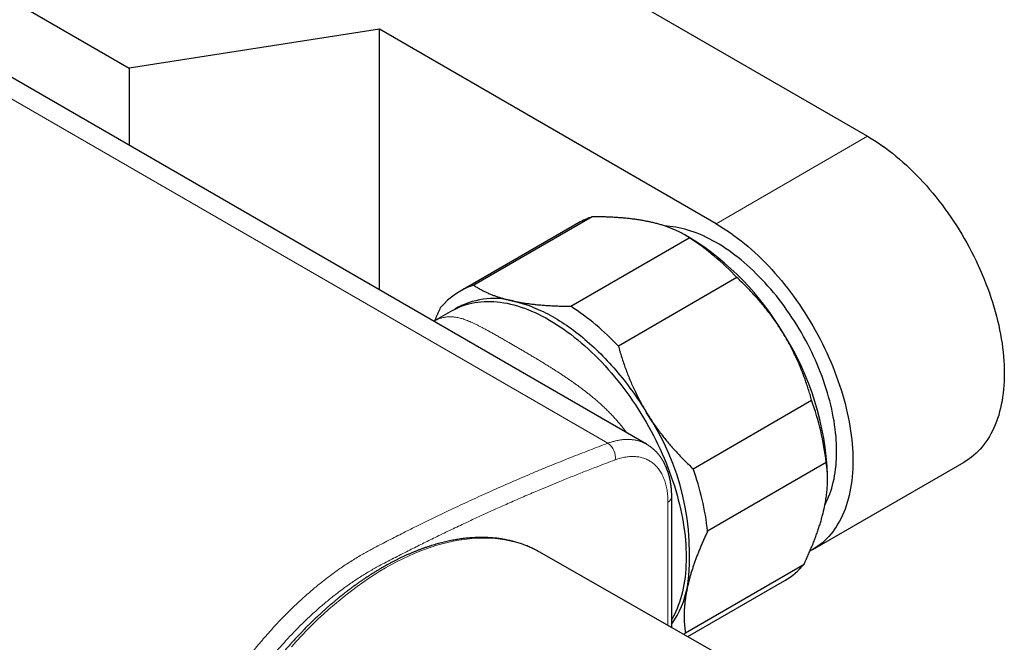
# Model space of a CAD drawing. Header units: millimetres. Extents: x 8 to 696, y 12 to 354.
# Tile 10 of 15: x 620 to 696, y 113 to 161. Entities that reach past the tile are written whole.
import ezdxf

# ---------------------------------------------------------------- set-up
doc = ezdxf.new("R2010")
doc.units = ezdxf.units.MM

msp = doc.modelspace()

# ---------------------------------------------------------------- linework, layer by layer
at = {"color": 252, "linetype": 'Continuous', "lineweight": 0}
for p, q in [((665.284, 128.568), (529.519, 206.943)), ((673.681, 145.579), (685.419, 152.355)), ((669.949, 114.467), (669.949, 124.013))]:
    msp.add_line(p, q, dxfattribs=at)
at = {"color": 7, "linetype": 'Continuous', "lineweight": 30}
for p, q in [((668.292, 128.493), (532.528, 206.868)), ((588.507, 180.543), (628.181, 157.639)), ((642.636, 177.053), (685.419, 152.355)), ((647.589, 160.641), (628.181, 157.639)), ((673.681, 145.579), (647.589, 160.641)), ((647.589, 140.445), (647.589, 160.641)), ((628.181, 157.639), (628.181, 151.648)), ((664.087, 146.118), (654.894, 140.812)), ((663.011, 145.645), (653.818, 140.339)), ((662.409, 139.187), (671.602, 144.494)), ((671.719, 144.444), (671.212, 144.737)), ((675.298, 141.404), (666.105, 136.097)), ((653.258, 138.86), (651.795, 138.016)), ((671.898, 126.595), (681.09, 131.901)), ((682.221, 127.074), (673.029, 121.768)), ((681.18, 120.34), (692.918, 127.116)), ((682.324, 125.77), (682.324, 126.074)), ((670.242, 124.423), (670.242, 124.421)), ((670.242, 114.3), (670.242, 124.421)), ((660.026, 120.125), (659.952, 120.167)), ((687.573, 104.419), (660.026, 120.125)), ((671.307, 113.889), (680.499, 119.196)), ((671.488, 113.59), (679.009, 117.932))]:
    msp.add_line(p, q, dxfattribs=at)
at = {"color": 7, "linetype": 'Continuous', "lineweight": 30, "flags": 128}
for points in [[(685.419, 152.355), (685.696, 152.19), (685.974, 152.017), (686.251, 151.837), (686.527, 151.648), (686.803, 151.451), (687.078, 151.246), (687.352, 151.034), (687.624, 150.814), (687.895, 150.587), (688.164, 150.353), (688.431, 150.111), (688.696, 149.863), (688.959, 149.608), (689.22, 149.347), (689.478, 149.079), (689.733, 148.805), (689.985, 148.526), (690.234, 148.24), (690.48, 147.949), (690.722, 147.652), (690.961, 147.351), (691.196, 147.044), (691.426, 146.732), (691.653, 146.417), (691.876, 146.096), (692.094, 145.772), (692.307, 145.444), (692.516, 145.112), (692.72, 144.776), (692.919, 144.438), (693.113, 144.096), (693.301, 143.752), (693.484, 143.405), (693.662, 143.056), (693.834, 142.705), (694, 142.352), (694.16, 141.998), (694.314, 141.642), (694.462, 141.285), (694.604, 140.928), (694.74, 140.57), (694.869, 140.211), (694.992, 139.853), (695.108, 139.495), (695.218, 139.137), (695.321, 138.78), (695.417, 138.423), (695.506, 138.068), (695.589, 137.714), (695.664, 137.362), (695.732, 137.012), (695.794, 136.664), (695.848, 136.318), (695.895, 135.975), (695.935, 135.635), (695.967, 135.297), (695.993, 134.963), (696.011, 134.633), (696.022, 134.306), (696.025, 133.984), (696.022, 133.665), (696.011, 133.351), (695.993, 133.041), (695.967, 132.737), (695.935, 132.437), (695.895, 132.143), (695.848, 131.854), (695.794, 131.571), (695.732, 131.293), (695.664, 131.022), (695.589, 130.757), (695.506, 130.498), (695.417, 130.246), (695.321, 130.001), (695.218, 129.763), (695.108, 129.531), (694.992, 129.307), (694.869, 129.09), (694.74, 128.881), (694.604, 128.68), (694.462, 128.486), (694.314, 128.301), (694.16, 128.123), (694, 127.954), (693.834, 127.793), (693.662, 127.64), (693.484, 127.496), (693.301, 127.361), (693.113, 127.234), (692.919, 127.116), (692.918, 127.116)], [(682.126, 123.826), (682.221, 124.01), (682.318, 124.213), (682.408, 124.424), (682.493, 124.64), (682.572, 124.862), (682.644, 125.09), (682.711, 125.324), (682.771, 125.563), (682.825, 125.807), (682.873, 126.057), (682.914, 126.311), (682.949, 126.571), (682.978, 126.835), (683, 127.103), (683.016, 127.376), (683.026, 127.653), (683.029, 127.934), (683.026, 128.218), (683.016, 128.506), (683, 128.797), (682.978, 129.092), (682.949, 129.389), (682.914, 129.689), (682.873, 129.991), (682.825, 130.296), (682.771, 130.603), (682.711, 130.912), (682.644, 131.222), (682.572, 131.534), (682.493, 131.847), (682.408, 132.161), (682.318, 132.476), (682.221, 132.791), (682.118, 133.107), (682.01, 133.423), (681.896, 133.739), (681.777, 134.054), (681.652, 134.369), (681.521, 134.684), (681.385, 134.997), (681.244, 135.31), (681.097, 135.621), (680.946, 135.93), (680.789, 136.238), (680.628, 136.543), (680.462, 136.847), (680.291, 137.148), (680.116, 137.446), (679.936, 137.742), (679.752, 138.034), (679.564, 138.324), (679.372, 138.609), (679.176, 138.892), (678.976, 139.17), (678.772, 139.445), (678.565, 139.715), (678.355, 139.981), (678.141, 140.242), (677.925, 140.499), (677.705, 140.751), (677.483, 140.997), (677.258, 141.239), (677.031, 141.475), (676.801, 141.705), (676.57, 141.93), (676.336, 142.148), (676.1, 142.361), (675.863, 142.567), (675.624, 142.768), (675.384, 142.961), (675.143, 143.148), (674.901, 143.329), (674.658, 143.502), (674.414, 143.669), (674.17, 143.828), (673.926, 143.981), (673.681, 144.126), (673.436, 144.263), (673.192, 144.393), (672.947, 144.516), (672.704, 144.63), (672.461, 144.738), (672.218, 144.837), (671.977, 144.928), (671.737, 145.012), (671.498, 145.087), (671.261, 145.154), (671.026, 145.214), (670.792, 145.265), (670.56, 145.308), (670.331, 145.342), (670.103, 145.369), (669.879, 145.387), (669.731, 145.395)], [(673.681, 145.579), (673.958, 145.414), (674.236, 145.241), (674.513, 145.06), (674.789, 144.871), (675.065, 144.675), (675.34, 144.47), (675.614, 144.258), (675.886, 144.038), (676.157, 143.811), (676.426, 143.576), (676.693, 143.335), (676.958, 143.087), (677.221, 142.832), (677.482, 142.571), (677.74, 142.303), (677.995, 142.029), (678.247, 141.749), (678.496, 141.464), (678.742, 141.173), (678.984, 140.876), (679.223, 140.574), (679.458, 140.268), (679.688, 139.956), (679.915, 139.64), (680.138, 139.32), (680.356, 138.996), (680.569, 138.667), (680.778, 138.335), (680.982, 138), (681.181, 137.661), (681.375, 137.32), (681.563, 136.976), (681.746, 136.629), (681.924, 136.28), (682.096, 135.929), (682.262, 135.576), (682.422, 135.222), (682.576, 134.866), (682.724, 134.509), (682.866, 134.152), (683.002, 133.794), (683.131, 133.435), (683.254, 133.077), (683.37, 132.718), (683.48, 132.361), (683.583, 132.003), (683.679, 131.647), (683.768, 131.292), (683.851, 130.938), (683.926, 130.586), (683.994, 130.236), (684.056, 129.888), (684.11, 129.542), (684.157, 129.199), (684.197, 128.858), (684.229, 128.521), (684.255, 128.187), (684.273, 127.857), (684.284, 127.53), (684.287, 127.207), (684.284, 126.889), (684.273, 126.575), (684.255, 126.265), (684.229, 125.961), (684.197, 125.661), (684.157, 125.367), (684.11, 125.078), (684.056, 124.795), (683.994, 124.517), (683.926, 124.246), (683.851, 123.981), (683.768, 123.722), (683.679, 123.47), (683.583, 123.225), (683.48, 122.986), (683.37, 122.755), (683.254, 122.531), (683.131, 122.314), (683.002, 122.105), (682.866, 121.904), (682.724, 121.71), (682.576, 121.524), (682.422, 121.347), (682.262, 121.178), (682.096, 121.017), (681.924, 120.864), (681.746, 120.72), (681.563, 120.585), (681.375, 120.458), (681.181, 120.34), (680.982, 120.231), (680.962, 120.221)], [(653.258, 138.86), (653.456, 138.969), (653.66, 139.069), (653.869, 139.16), (654.082, 139.242), (654.3, 139.314), (654.523, 139.378), (654.749, 139.432), (654.98, 139.477), (655.215, 139.512), (655.454, 139.538), (655.696, 139.555), (655.942, 139.563), (656.191, 139.561), (656.443, 139.549), (656.698, 139.529), (656.956, 139.499), (657.217, 139.459), (657.479, 139.411), (657.745, 139.353), (658.012, 139.285), (658.281, 139.209), (658.552, 139.123), (658.824, 139.029), (659.098, 138.925), (659.373, 138.812), (659.648, 138.691), (659.925, 138.56), (660.202, 138.422), (660.479, 138.274), (660.757, 138.118), (661.035, 137.953), (661.312, 137.781), (661.589, 137.6), (661.866, 137.411), (662.142, 137.214), (662.416, 137.009), (662.69, 136.797), (662.962, 136.577), (663.233, 136.35), (663.502, 136.116), (663.77, 135.874), (664.035, 135.626), (664.298, 135.371), (664.558, 135.11), (664.816, 134.842), (665.071, 134.568), (665.323, 134.289), (665.572, 134.003), (665.818, 133.712), (666.06, 133.415), (666.299, 133.114), (666.534, 132.807), (666.765, 132.496), (666.991, 132.18), (667.214, 131.859), (667.432, 131.535), (667.646, 131.207), (667.854, 130.875), (668.058, 130.539), (668.257, 130.201), (668.451, 129.859), (668.639, 129.515), (668.822, 129.168), (669, 128.819), (669.172, 128.468), (669.338, 128.115), (669.498, 127.761), (669.653, 127.405), (669.801, 127.049), (669.943, 126.691), (670.078, 126.333), (670.208, 125.975), (670.33, 125.616), (670.447, 125.258), (670.556, 124.9), (670.659, 124.543), (670.755, 124.186), (670.845, 123.831), (670.927, 123.477), (671.002, 123.125), (671.071, 122.775), (671.132, 122.427), (671.186, 122.081), (671.233, 121.738), (671.273, 121.398), (671.306, 121.06), (671.331, 120.727), (671.349, 120.396), (671.36, 120.069), (671.364, 119.747), (671.36, 119.428), (671.349, 119.114), (671.331, 118.805), (671.306, 118.5), (671.273, 118.2), (671.233, 117.906), (671.186, 117.617), (671.132, 117.334), (671.071, 117.057), (671.002, 116.785), (670.927, 116.52), (670.845, 116.261), (670.755, 116.009), (670.659, 115.764), (670.556, 115.526), (670.447, 115.294), (670.33, 115.07), (670.242, 114.913)], [(657.945, 139.591), (658.119, 139.552), (658.294, 139.508), (658.47, 139.461), (658.647, 139.409), (658.824, 139.354), (659.002, 139.295), (659.181, 139.231), (659.36, 139.164), (659.54, 139.094), (659.721, 139.019), (659.901, 138.94), (660.082, 138.858), (660.264, 138.772), (660.445, 138.682), (660.627, 138.588), (660.809, 138.491), (660.991, 138.39), (661.173, 138.286), (661.355, 138.177), (661.537, 138.066), (661.719, 137.951), (661.901, 137.832), (662.082, 137.71), (662.263, 137.584), (662.444, 137.455), (662.625, 137.322), (662.805, 137.187), (662.984, 137.048), (663.163, 136.906), (663.341, 136.76), (663.519, 136.612), (663.696, 136.46), (663.872, 136.305), (664.048, 136.147), (664.222, 135.987), (664.396, 135.823), (664.568, 135.657), (664.74, 135.487), (664.911, 135.315), (665.08, 135.14), (665.248, 134.963), (665.415, 134.783), (665.581, 134.6), (665.746, 134.415), (665.909, 134.227), (666.07, 134.037), (666.231, 133.845), (666.389, 133.65), (666.546, 133.453), (666.702, 133.254), (666.856, 133.053), (667.008, 132.85), (667.159, 132.644), (667.307, 132.437), (667.454, 132.228), (667.599, 132.017), (667.742, 131.805), (667.883, 131.59), (668.022, 131.374), (668.159, 131.157), (668.294, 130.938)], [(671.307, 113.889), (671.202, 113.767), (671.194, 113.758)]]:
    msp.add_lwpolyline(points, dxfattribs=at)
at = {"color": 252, "linetype": 'Continuous', "lineweight": 0, "flags": 128}
msp.add_lwpolyline([(659.952, 120.167), (659.746, 120.278), (659.42, 120.438), (659.085, 120.583), (658.744, 120.714), (658.395, 120.83), (658.039, 120.932), (657.676, 121.018), (657.307, 121.09), (656.931, 121.147), (656.549, 121.189), (656.161, 121.216), (655.768, 121.228), (655.37, 121.225), (654.966, 121.206), (654.558, 121.173), (654.145, 121.125), (653.728, 121.062), (653.308, 120.984), (652.883, 120.891), (652.456, 120.784), (652.025, 120.661), (651.592, 120.524), (651.156, 120.373), (650.718, 120.207), (650.278, 120.027), (649.837, 119.832), (649.395, 119.624), (648.951, 119.402), (648.507, 119.165), (648.063, 118.916), (647.619, 118.653), (647.175, 118.376), (646.731, 118.087), (646.289, 117.784), (645.848, 117.469), (645.408, 117.142), (644.97, 116.802), (644.534, 116.45), (644.101, 116.087), (643.67, 115.712), (643.243, 115.326), (642.818, 114.929), (642.398, 114.521), (641.981, 114.103), (641.568, 113.674), (641.16, 113.236), (640.756, 112.788)], dxfattribs=at)
at = {"color": 7, "linetype": 'Continuous', "lineweight": 30}
for centre, radius, start, end in [((665.712, 140.96), 5.408, 107.48615, 119.96068), ((660.674, 127.669), 20.063, 43.20528, 56.9963), ((660.484, 126.33), 21.316, 30.2271, 58.19074), ((656.54, 135.618), 5.448, 107.58192, 140.61853), ((656.452, 133.848), 5.934, 75.42959, 120.54007), ((651.481, 122.362), 20.063, 43.20528, 56.9963), ((660.484, 125.297), 21.853, 2.03767, 32.56901), ((660.509, 124.535), 21.86, 6.67078, 19.69299), ((652.036, 120), 19.595, 352.43421, 33.92956), ((651.317, 119.228), 21.86, 6.67078, 19.69299), ((676.228, 122.718), 5.536, 300.15764, 320.48358), ((664.093, 118.886), 7.512, 324.94799, 348.74791)]:
    msp.add_arc(centre, radius, start, end, dxfattribs=at)
at = {"color": 252, "linetype": 'Continuous', "lineweight": 0}
for centre, radius, start, end in [((664.534, 127.453), 1.344, 352.79994, 56.0669), ((669.745, 124.469), 0.499, 294.13566, 354.54419)]:
    msp.add_arc(centre, radius, start, end, dxfattribs=at)
at = {"color": 7, "linetype": 'Continuous', "lineweight": 30}
for points, knots in [([(668.551, 145.714), (668.508, 145.724), (668.363, 145.754), (668.111, 145.803), (667.792, 145.858), (667.464, 145.907), (667.126, 145.951), (666.779, 145.989), (666.423, 146.023), (666.06, 146.051), (665.685, 146.074), (665.299, 146.093), (664.901, 146.106), (664.497, 146.115), (664.223, 146.117), (664.087, 146.118)], [0, 0, 0, 0, 0.034083, 0.112691, 0.191333, 0.269977, 0.348587, 0.428233, 0.507908, 0.587587, 0.667237, 0.750328, 0.833419, 0.916709, 1, 1, 1, 1]), ([(671.602, 144.494), (671.537, 144.536), (671.408, 144.621), (671.203, 144.744), (670.988, 144.862), (670.763, 144.977), (670.526, 145.087), (670.279, 145.193), (670.02, 145.294), (669.75, 145.389), (669.468, 145.48), (669.174, 145.564), (668.87, 145.643), (668.657, 145.691), (668.551, 145.714)], [0, 0, 0, 0, 0.082882, 0.165775, 0.248655, 0.331791, 0.41494, 0.498073, 0.581536, 0.665015, 0.748476, 0.832311, 0.916166, 1, 1, 1, 1]), ([(678.901, 137.061), (678.867, 137.116), (678.755, 137.298), (678.558, 137.605), (678.306, 137.978), (678.045, 138.344), (677.775, 138.706), (677.496, 139.061), (677.21, 139.409), (676.918, 139.747), (676.615, 140.084), (676.3, 140.42), (675.972, 140.756), (675.638, 141.084), (675.411, 141.297), (675.298, 141.404)], [0, 0, 0, 0, 0.034083, 0.113223, 0.192397, 0.271573, 0.350714, 0.430546, 0.510378, 0.588808, 0.667237, 0.750413, 0.833614, 0.916819, 1, 1, 1, 1]), ([(654.894, 140.812), (654.97, 140.762), (655.123, 140.662), (655.341, 140.535), (655.54, 140.427), (655.717, 140.337), (655.887, 140.256), (656.048, 140.184), (656.225, 140.11), (656.433, 140.028), (656.677, 139.94), (656.93, 139.857), (657.183, 139.78), (657.436, 139.712), (657.686, 139.649), (657.858, 139.61), (657.945, 139.591)], [0, 0, 0, 0, 0.097601, 0.1952, 0.260477, 0.325761, 0.391037, 0.44149, 0.491943, 0.567921, 0.643928, 0.719932, 0.795907, 0.863934, 0.931973, 1, 1, 1, 1]), ([(651.873, 138.061), (651.906, 138.138), (651.994, 138.344), (652.145, 138.682), (652.268, 138.944), (652.329, 139.075)], [0, 0, 0, 0, 0.228232, 0.614175, 1, 1, 1, 1]), ([(657.945, 139.591), (657.988, 139.582), (658.135, 139.551), (658.391, 139.502), (658.716, 139.446), (659.05, 139.396), (659.393, 139.352), (659.745, 139.313), (660.105, 139.28), (660.473, 139.252), (660.848, 139.229), (661.229, 139.212), (661.617, 139.199), (662.01, 139.19), (662.276, 139.188), (662.409, 139.187)], [0, 0, 0, 0, 0.034083, 0.114056, 0.194065, 0.274075, 0.35405, 0.434561, 0.515103, 0.595648, 0.676164, 0.757109, 0.838078, 0.91905, 1, 1, 1, 1]), ([(681.09, 131.901), (681.049, 132.047), (680.967, 132.339), (680.833, 132.776), (680.69, 133.211), (680.537, 133.644), (680.375, 134.077), (680.202, 134.505), (680.019, 134.929), (679.824, 135.356), (679.613, 135.785), (679.388, 136.216), (679.152, 136.642), (678.985, 136.921), (678.901, 137.061)], [0, 0, 0, 0, 0.0820249, 0.1640723, 0.2461158, 0.3281353, 0.4106745, 0.4932129, 0.5748345, 0.6564555, 0.7423209, 0.8282301, 0.9141372, 1, 1, 1, 1]), ([(666.105, 136.097), (666.146, 135.951), (666.228, 135.659), (666.363, 135.223), (666.505, 134.788), (666.658, 134.354), (666.821, 133.922), (666.994, 133.493), (667.176, 133.069), (667.372, 132.643), (667.582, 132.214), (667.808, 131.782), (668.044, 131.356), (668.211, 131.077), (668.294, 130.938)], [0, 0, 0, 0, 0.082025, 0.164072, 0.246116, 0.328135, 0.410674, 0.493213, 0.574834, 0.656455, 0.742321, 0.82823, 0.914137, 1, 1, 1, 1]), ([(668.294, 130.938), (668.328, 130.883), (668.44, 130.7), (668.638, 130.393), (668.89, 130.021), (669.15, 129.654), (669.421, 129.293), (669.7, 128.937), (669.986, 128.59), (670.278, 128.251), (670.58, 127.914), (670.895, 127.578), (671.224, 127.243), (671.557, 126.914), (671.785, 126.701), (671.898, 126.595)], [0, 0, 0, 0, 0.034083, 0.113223, 0.192397, 0.271573, 0.350714, 0.430546, 0.510378, 0.588808, 0.667237, 0.750413, 0.833614, 0.916819, 1, 1, 1, 1]), ([(670.242, 124.423), (670.242, 124.456), (670.242, 124.54), (670.239, 124.679), (670.232, 124.833), (670.221, 124.985), (670.208, 125.132), (670.192, 125.278), (670.172, 125.422), (670.149, 125.566), (670.123, 125.707), (670.094, 125.846), (670.061, 125.983), (670.025, 126.118), (669.986, 126.25), (669.944, 126.379), (669.899, 126.506), (669.851, 126.631), (669.8, 126.753), (669.746, 126.872), (669.689, 126.988), (669.629, 127.102), (669.566, 127.212), (669.5, 127.32), (669.432, 127.424), (669.361, 127.524), (669.288, 127.622), (669.212, 127.716), (669.134, 127.806), (669.053, 127.894), (668.97, 127.978), (668.884, 128.059), (668.796, 128.137), (668.706, 128.211), (668.614, 128.282), (668.519, 128.35), (668.423, 128.414), (668.347, 128.462), (668.302, 128.487), (668.291, 128.493)], [0, 0, 0, 0, 0.0189605, 0.0483281, 0.0786861, 0.1076224, 0.1366199, 0.1650077, 0.1941618, 0.2232219, 0.2521872, 0.2810578, 0.3098339, 0.3385153, 0.3671023, 0.3955954, 0.4239955, 0.4523043, 0.4805244, 0.5086498, 0.536521, 0.5645723, 0.5923581, 0.6198965, 0.6472088, 0.674317, 0.7012447, 0.7280164, 0.7546573, 0.7811938, 0.8076528, 0.834062, 0.8604496, 0.8868433, 0.9132708, 0.9394264, 0.9654974, 0.9915046, 1, 1, 1, 1]), ([(682.067, 123.543), (682.084, 123.623), (682.118, 123.782), (682.162, 124.017), (682.201, 124.249), (682.235, 124.48), (682.263, 124.708), (682.286, 124.935), (682.304, 125.159), (682.316, 125.382), (682.323, 125.603), (682.325, 125.822), (682.321, 126.038), (682.311, 126.251), (682.297, 126.462), (682.277, 126.669), (682.252, 126.873), (682.231, 127.007), (682.221, 127.074)], [0, 0, 0, 0, 0.059484, 0.118968, 0.178955, 0.238942, 0.299804, 0.360665, 0.422634, 0.484603, 0.547727, 0.610851, 0.674982, 0.739114, 0.803938, 0.868763, 0.933848, 1, 1, 1, 1]), ([(680.499, 119.196), (680.555, 119.317), (680.668, 119.558), (680.83, 119.919), (680.985, 120.277), (681.135, 120.635), (681.277, 120.992), (681.412, 121.349), (681.539, 121.702), (681.658, 122.051), (681.767, 122.398), (681.868, 122.742), (681.959, 123.082), (682.024, 123.349), (682.058, 123.501), (682.067, 123.543)], [0, 0, 0, 0, 0.079536, 0.159093, 0.238647, 0.318178, 0.398997, 0.479864, 0.560741, 0.641598, 0.722409, 0.804458, 0.886527, 0.968575, 1, 1, 1, 1]), ([(673.029, 121.768), (672.979, 121.661), (672.879, 121.448), (672.737, 121.133), (672.601, 120.823), (672.471, 120.518), (672.347, 120.215), (672.229, 119.916), (672.117, 119.62), (672.012, 119.329), (671.913, 119.042), (671.821, 118.76), (671.736, 118.483), (671.657, 118.211), (671.585, 117.943), (671.519, 117.679), (671.48, 117.506), (671.46, 117.42)], [0, 0, 0, 0, 0.0701359, 0.1402976, 0.2083963, 0.2764946, 0.3441825, 0.41187, 0.4787716, 0.5456729, 0.611584, 0.6774949, 0.7424465, 0.807398, 0.8716718, 0.9359456, 1, 1, 1, 1]), ([(659.949, 120.168), (659.917, 120.186), (659.833, 120.233), (659.693, 120.306), (659.53, 120.387), (659.364, 120.465), (659.197, 120.54), (659.028, 120.61), (658.857, 120.678), (658.685, 120.741), (658.51, 120.801), (658.334, 120.858), (658.156, 120.911), (657.977, 120.96), (657.796, 121.006), (657.613, 121.048), (657.428, 121.087), (657.242, 121.122), (657.054, 121.153), (656.865, 121.181), (656.675, 121.205), (656.482, 121.225), (656.289, 121.242), (656.094, 121.255), (655.898, 121.264), (655.7, 121.27), (655.501, 121.272), (655.301, 121.27), (655.099, 121.264), (654.897, 121.255), (654.693, 121.242), (654.488, 121.226), (654.282, 121.206), (654.075, 121.182), (653.867, 121.154), (653.658, 121.123), (653.448, 121.088), (653.237, 121.049), (653.025, 121.007), (652.813, 120.961), (652.599, 120.911), (652.385, 120.858), (652.17, 120.801), (651.955, 120.741), (651.739, 120.677), (651.522, 120.609), (651.305, 120.538), (651.087, 120.463), (650.869, 120.385), (650.651, 120.303), (650.432, 120.217), (650.212, 120.128), (649.993, 120.036), (649.773, 119.94), (649.553, 119.841), (649.332, 119.738), (649.112, 119.632), (648.891, 119.522), (648.67, 119.409), (648.449, 119.293), (648.228, 119.173), (648.017, 119.055), (647.879, 118.976), (647.815, 118.94)], [0, 0, 0, 0, 0.009687, 0.026001, 0.042317, 0.058634, 0.074955, 0.09128, 0.10761, 0.123945, 0.140287, 0.156637, 0.172995, 0.189362, 0.205738, 0.222125, 0.238522, 0.25493, 0.271349, 0.28778, 0.304222, 0.320676, 0.337142, 0.353621, 0.37011, 0.386612, 0.403125, 0.419649, 0.436184, 0.45273, 0.469287, 0.485853, 0.502429, 0.519014, 0.535607, 0.552209, 0.568819, 0.585436, 0.60206, 0.618691, 0.635328, 0.65197, 0.668617, 0.68527, 0.701926, 0.718587, 0.735251, 0.751918, 0.768588, 0.785261, 0.801936, 0.818613, 0.835291, 0.851971, 0.868652, 0.885334, 0.902017, 0.918701, 0.935384, 0.952068, 0.968752, 0.985435, 1, 1, 1, 1]), ([(647.815, 118.94), (647.776, 118.917), (647.663, 118.852), (647.477, 118.742), (647.257, 118.608), (647.036, 118.47), (646.816, 118.33), (646.596, 118.186), (646.376, 118.039), (646.157, 117.89), (645.938, 117.737), (645.719, 117.581), (645.501, 117.422), (645.283, 117.26), (645.066, 117.095), (644.849, 116.927), (644.633, 116.756), (644.417, 116.582), (644.202, 116.405), (643.988, 116.226), (643.774, 116.044), (643.561, 115.859), (643.349, 115.671), (643.138, 115.481), (642.927, 115.288), (642.718, 115.092), (642.509, 114.894), (642.301, 114.693), (642.094, 114.489), (641.889, 114.283), (641.684, 114.075), (641.48, 113.864), (641.277, 113.651), (641.076, 113.435), (640.876, 113.217), (640.676, 112.997), (640.479, 112.774), (640.282, 112.55), (640.086, 112.323), (639.892, 112.094), (639.7, 111.863), (639.508, 111.629), (639.319, 111.394), (639.13, 111.157), (638.943, 110.918), (638.758, 110.677), (638.574, 110.434), (638.392, 110.189), (638.211, 109.942), (638.032, 109.694), (637.854, 109.444), (637.678, 109.192), (637.504, 108.939), (637.332, 108.684), (637.162, 108.427), (636.993, 108.169), (636.826, 107.91), (636.661, 107.649), (636.498, 107.387), (636.336, 107.123), (636.177, 106.858), (636.02, 106.592), (635.864, 106.325), (635.711, 106.057), (635.56, 105.787), (635.41, 105.516), (635.263, 105.245), (635.118, 104.972), (634.975, 104.699), (634.834, 104.424), (634.696, 104.149), (634.559, 103.873), (634.425, 103.596), (634.293, 103.318), (634.164, 103.04), (634.036, 102.761), (633.911, 102.482), (633.789, 102.202), (633.668, 101.922), (633.55, 101.641), (633.435, 101.36), (633.321, 101.078), (633.211, 100.796), (633.102, 100.514), (632.997, 100.232), (632.893, 99.949), (632.792, 99.667), (632.694, 99.384), (632.598, 99.101), (632.505, 98.819), (632.414, 98.536), (632.326, 98.254), (632.241, 97.971), (632.158, 97.689), (632.078, 97.408), (632, 97.126), (631.925, 96.845), (631.853, 96.564), (631.784, 96.284), (631.717, 96.004), (631.653, 95.725), (631.591, 95.446), (631.533, 95.168), (631.477, 94.89), (631.423, 94.614), (631.373, 94.338), (631.325, 94.062), (631.28, 93.788), (631.238, 93.515), (631.199, 93.242), (631.162, 92.971), (631.129, 92.7), (631.098, 92.431), (631.07, 92.162), (631.045, 91.895), (631.022, 91.629), (631.003, 91.365), (630.986, 91.101), (630.972, 90.839), (630.961, 90.578), (630.953, 90.319), (630.948, 90.061), (630.946, 89.805), (630.946, 89.55), (630.95, 89.297), (630.956, 89.045), (630.965, 88.796), (630.977, 88.547), (630.992, 88.301), (631.01, 88.057), (631.03, 87.814), (631.054, 87.573), (631.08, 87.334), (631.109, 87.097), (631.141, 86.862), (631.176, 86.629), (631.214, 86.398), (631.255, 86.17), (631.298, 85.943), (631.345, 85.719), (631.394, 85.497), (631.446, 85.277), (631.501, 85.06), (631.558, 84.845), (631.619, 84.632), (631.682, 84.422), (631.748, 84.214), (631.817, 84.009), (631.888, 83.806), (631.962, 83.606), (632.039, 83.409), (632.119, 83.214), (632.202, 83.022), (632.287, 82.833), (632.375, 82.646), (632.465, 82.462), (632.558, 82.282), (632.654, 82.104), (632.752, 81.928), (632.853, 81.756), (632.956, 81.587), (633.062, 81.421), (633.171, 81.258), (633.282, 81.098), (633.395, 80.941), (633.511, 80.787), (633.63, 80.636), (633.75, 80.488), (633.873, 80.344), (633.999, 80.203), (634.127, 80.065), (634.257, 79.93), (634.389, 79.798), (634.524, 79.67), (634.661, 79.545), (634.8, 79.424), (634.941, 79.305), (635.084, 79.19), (635.23, 79.079), (635.378, 78.971), (635.528, 78.866), (635.679, 78.765), (635.821, 78.674), (635.913, 78.619), (635.954, 78.595)], [0, 0, 0, 0, 0.0029197, 0.0084558, 0.0139917, 0.0195273, 0.0250627, 0.0305979, 0.0361327, 0.0416673, 0.0472015, 0.0527353, 0.0582689, 0.063802, 0.0693348, 0.0748673, 0.0803993, 0.085931, 0.0914622, 0.0969931, 0.1025236, 0.1080537, 0.1135834, 0.1191128, 0.1246417, 0.1301703, 0.1356986, 0.1412264, 0.1467539, 0.1522811, 0.1578079, 0.1633343, 0.1688605, 0.1743863, 0.1799118, 0.185437, 0.1909619, 0.1964866, 0.2020109, 0.207535, 0.2130589, 0.2185825, 0.2241059, 0.229629, 0.235152, 0.2406747, 0.2461972, 0.2517196, 0.2572418, 0.2627639, 0.2682858, 0.2738075, 0.2793292, 0.2848507, 0.2903721, 0.2958935, 0.3014147, 0.3069359, 0.312457, 0.3179781, 0.3234992, 0.3290202, 0.3345412, 0.3400622, 0.3455833, 0.3511043, 0.3566254, 0.3621465, 0.3676677, 0.3731889, 0.3787102, 0.3842316, 0.3897531, 0.3952747, 0.4007964, 0.4063182, 0.4118402, 0.4173623, 0.4228846, 0.4284071, 0.4339298, 0.4394526, 0.4449757, 0.450499, 0.4560225, 0.4615463, 0.4670703, 0.4725945, 0.4781191, 0.4836439, 0.489169, 0.4946944, 0.5002201, 0.5057462, 0.5112726, 0.5167993, 0.5223263, 0.5278538, 0.5333815, 0.5389097, 0.5444382, 0.5499671, 0.5554964, 0.5610261, 0.5665562, 0.5720867, 0.5776176, 0.5831489, 0.5886806, 0.5942127, 0.5997453, 0.6052782, 0.6108115, 0.6163453, 0.6218794, 0.6274139, 0.6329488, 0.638484, 0.6440196, 0.6495554, 0.6550916, 0.6606281, 0.6661649, 0.6717019, 0.677239, 0.6827764, 0.6883139, 0.6938514, 0.699389, 0.7049266, 0.7104641, 0.7160015, 0.7215386, 0.7270755, 0.732612, 0.7381482, 0.7436837, 0.7492187, 0.754753, 0.7602865, 0.765819, 0.7713505, 0.7768809, 0.78241, 0.7879377, 0.7934639, 0.7989884, 0.804511, 0.8100317, 0.8155503, 0.8210666, 0.8265805, 0.8320918, 0.8376003, 0.843106, 0.8486087, 0.8541082, 0.8596044, 0.8650972, 0.8705864, 0.8760719, 0.8815538, 0.8870317, 0.8925058, 0.8979759, 0.9034421, 0.9089042, 0.9143624, 0.9198166, 0.925267, 0.9307135, 0.9361563, 0.9415955, 0.9470313, 0.9524639, 0.9578933, 0.96332, 0.968744, 0.9741657, 0.9795854, 0.9850033, 0.9904197, 0.9958349, 1, 1, 1, 1]), ([(671.46, 117.42), (671.451, 117.378), (671.419, 117.23), (671.371, 116.979), (671.319, 116.671), (671.277, 116.369), (671.245, 116.073), (671.222, 115.784), (671.208, 115.501), (671.202, 115.225), (671.206, 114.95), (671.218, 114.678), (671.239, 114.408), (671.268, 114.144), (671.294, 113.974), (671.307, 113.889)], [0, 0, 0, 0, 0.0314246, 0.1107733, 0.190157, 0.2695422, 0.3488931, 0.4282164, 0.5075691, 0.5869252, 0.666253, 0.7496745, 0.8331215, 0.9165727, 1, 1, 1, 1])]:
    msp.add_open_spline(points, degree=3, knots=knots, dxfattribs=at)
at = {"color": 252, "linetype": 'Continuous', "lineweight": 0}
for points, knots in [([(651.796, 138.016), (651.807, 138.022), (651.866, 138.057), (651.97, 138.11), (652.109, 138.174), (652.248, 138.229), (652.385, 138.274), (652.523, 138.311), (652.66, 138.339), (652.802, 138.359), (652.95, 138.371), (653.103, 138.374), (653.257, 138.367), (653.413, 138.35), (653.571, 138.325), (653.732, 138.291), (653.895, 138.249), (654.062, 138.198), (654.232, 138.14), (654.407, 138.074), (654.587, 138), (654.779, 137.915), (654.986, 137.818), (655.208, 137.709), (655.439, 137.591), (655.678, 137.465), (655.927, 137.33), (656.185, 137.188), (656.453, 137.037), (656.732, 136.88), (656.972, 136.743), (657.17, 136.63), (657.352, 136.525), (657.57, 136.4), (657.827, 136.252), (658.089, 136.1), (658.358, 135.944), (658.631, 135.784), (658.91, 135.62), (659.194, 135.453), (659.482, 135.283), (659.773, 135.108), (660.068, 134.931), (660.365, 134.749), (660.641, 134.579), (660.893, 134.422), (661.122, 134.277), (661.352, 134.13), (661.582, 133.981), (661.812, 133.829), (662.042, 133.675), (662.272, 133.519), (662.502, 133.359), (662.731, 133.197), (662.959, 133.033), (663.187, 132.865), (663.413, 132.694), (663.638, 132.521), (663.861, 132.344), (664.082, 132.164), (664.316, 131.969), (664.56, 131.757), (664.815, 131.529), (665.065, 131.296), (665.311, 131.057), (665.552, 130.813), (665.788, 130.563), (666.017, 130.307), (666.241, 130.044), (666.456, 129.776), (666.625, 129.556), (666.719, 129.424), (666.746, 129.385)], [0, 0, 0, 0, 0.003356, 0.017591, 0.031877, 0.046163, 0.060494, 0.074824, 0.089193, 0.103561, 0.119442, 0.135334, 0.15126, 0.167187, 0.18315, 0.199114, 0.215114, 0.231114, 0.24715, 0.263187, 0.279257, 0.295338, 0.313527, 0.331716, 0.349978, 0.368239, 0.38656, 0.404881, 0.423299, 0.441718, 0.460217, 0.469482, 0.478746, 0.493829, 0.508912, 0.524061, 0.53921, 0.554423, 0.569636, 0.584911, 0.600186, 0.615518, 0.630849, 0.646233, 0.661616, 0.673308, 0.685005, 0.696736, 0.708467, 0.720215, 0.731963, 0.743773, 0.755582, 0.767407, 0.779232, 0.791121, 0.80301, 0.814913, 0.826817, 0.838755, 0.850697, 0.864962, 0.879235, 0.893534, 0.907833, 0.922165, 0.936498, 0.95087, 0.965241, 0.979658, 0.994075, 1, 1, 1, 1]), ([(634.259, 79.558), (634.197, 79.595), (634.032, 79.691), (633.771, 79.861), (633.477, 80.069), (633.193, 80.291), (632.954, 80.495), (632.758, 80.674), (632.601, 80.825), (632.448, 80.98), (632.281, 81.158), (632.102, 81.36), (631.913, 81.588), (631.73, 81.824), (631.553, 82.068), (631.381, 82.32), (631.215, 82.581), (631.056, 82.849), (630.905, 83.122), (630.762, 83.399), (630.627, 83.679), (630.498, 83.965), (630.376, 84.259), (630.259, 84.56), (630.137, 84.899), (630.012, 85.281), (629.896, 85.677), (629.798, 86.052), (629.714, 86.402), (629.638, 86.76), (629.567, 87.136), (629.501, 87.532), (629.442, 87.948), (629.392, 88.371), (629.351, 88.802), (629.319, 89.239), (629.298, 89.655), (629.286, 90.047), (629.281, 90.414), (629.281, 90.786), (629.288, 91.161), (629.301, 91.54), (629.321, 91.929), (629.347, 92.329), (629.381, 92.738), (629.421, 93.151), (629.471, 93.588), (629.53, 94.047), (629.601, 94.529), (629.681, 95.016), (629.769, 95.506), (629.866, 95.999), (629.968, 96.472), (630.071, 96.924), (630.176, 97.355), (630.288, 97.787), (630.405, 98.221), (630.53, 98.657), (630.662, 99.1), (630.804, 99.551), (630.954, 100.009), (631.111, 100.467), (631.275, 100.927), (631.446, 101.387), (631.625, 101.848), (631.809, 102.308), (632.001, 102.769), (632.199, 103.229), (632.403, 103.688), (632.614, 104.146), (632.832, 104.604), (633.056, 105.06), (633.286, 105.516), (633.523, 105.969), (633.738, 106.371), (633.931, 106.721), (634.1, 107.022), (634.271, 107.32), (634.469, 107.66), (634.696, 108.039), (634.952, 108.456), (635.213, 108.87), (635.479, 109.281), (635.75, 109.689), (636.051, 110.131), (636.384, 110.605), (636.75, 111.11), (637.123, 111.609), (637.503, 112.1), (637.89, 112.585), (638.281, 113.06), (638.677, 113.523), (639.044, 113.94), (639.382, 114.313), (639.69, 114.644), (640.001, 114.971), (640.315, 115.292), (640.632, 115.607), (640.956, 115.921), (641.286, 116.233), (641.623, 116.542), (641.962, 116.845), (642.304, 117.141), (642.648, 117.43), (642.994, 117.713), (643.342, 117.988), (643.713, 118.272), (644.106, 118.563), (644.521, 118.858), (644.938, 119.143), (645.357, 119.416), (645.777, 119.679), (646.182, 119.921), (646.573, 120.143), (646.948, 120.346), (647.574, 120.674), (648.454, 121.128), (649.589, 121.704), (650.777, 122.295), (652.012, 122.897), (653.109, 123.42), (654.02, 123.848), (654.746, 124.184), (655.471, 124.515), (656.218, 124.852), (656.987, 125.194), (657.778, 125.541), (658.569, 125.882), (659.369, 126.222), (660.181, 126.561), (660.967, 126.885), (661.718, 127.189), (662.432, 127.474), (663.146, 127.754), (663.859, 128.03), (664.572, 128.302), (665.047, 128.479), (665.284, 128.568)], [0, 0, 0, 0, 0.004469, 0.011885, 0.019301, 0.026738, 0.034174, 0.038581, 0.042988, 0.047399, 0.05181, 0.057689, 0.06357, 0.069451, 0.07533, 0.08125, 0.087171, 0.093092, 0.099011, 0.104725, 0.110439, 0.116153, 0.121887, 0.127622, 0.133356, 0.140931, 0.148512, 0.154515, 0.160519, 0.166533, 0.172547, 0.179208, 0.18587, 0.19253, 0.199223, 0.205917, 0.21261, 0.218034, 0.223459, 0.228883, 0.234326, 0.239768, 0.245211, 0.25095, 0.25669, 0.262439, 0.268188, 0.274761, 0.281335, 0.287908, 0.294513, 0.301118, 0.307722, 0.313424, 0.319127, 0.324829, 0.330551, 0.336274, 0.341997, 0.347997, 0.354, 0.360002, 0.366002, 0.372046, 0.378091, 0.384136, 0.390179, 0.396257, 0.402335, 0.408414, 0.414491, 0.420612, 0.426735, 0.432857, 0.438978, 0.443092, 0.447206, 0.451324, 0.455442, 0.461294, 0.467148, 0.473, 0.478875, 0.484751, 0.490626, 0.498156, 0.505688, 0.513218, 0.520795, 0.528374, 0.535951, 0.543438, 0.55093, 0.556605, 0.56228, 0.567955, 0.57365, 0.579345, 0.58504, 0.590979, 0.596919, 0.602859, 0.608797, 0.614777, 0.620758, 0.626739, 0.632719, 0.639786, 0.646854, 0.653921, 0.661027, 0.668133, 0.675239, 0.681586, 0.687934, 0.694282, 0.713344, 0.732644, 0.751945, 0.773698, 0.795452, 0.807778, 0.820105, 0.832432, 0.84476, 0.858223, 0.871686, 0.885152, 0.898617, 0.91265, 0.926685, 0.938903, 0.951121, 0.96334, 0.975559, 0.987779, 1, 1, 1, 1]), ([(665.284, 128.568), (665.284, 128.568), (665.328, 128.584), (665.417, 128.616), (665.549, 128.66), (665.681, 128.699), (665.812, 128.734), (665.943, 128.766), (666.073, 128.793), (666.201, 128.816), (666.329, 128.835), (666.456, 128.85), (666.582, 128.86), (666.706, 128.866), (666.829, 128.868), (666.951, 128.866), (667.071, 128.859), (667.189, 128.848), (667.304, 128.833), (667.418, 128.814), (667.531, 128.791), (667.641, 128.763), (667.75, 128.731), (667.857, 128.695), (667.961, 128.655), (668.064, 128.611), (668.165, 128.562), (668.241, 128.523), (668.282, 128.498), (668.291, 128.493)], [0, 0, 0, 0, 0.000012, 0.039297, 0.078605, 0.117991, 0.157378, 0.196855, 0.236332, 0.275901, 0.31547, 0.355131, 0.394792, 0.434546, 0.474301, 0.514149, 0.553997, 0.593282, 0.632589, 0.671974, 0.71136, 0.750837, 0.790314, 0.829882, 0.86945, 0.909111, 0.948771, 0.988524, 1, 1, 1, 1]), ([(669.949, 124.013), (669.949, 124.099), (669.947, 124.263), (669.932, 124.499), (669.91, 124.723), (669.879, 124.94), (669.84, 125.153), (669.792, 125.361), (669.734, 125.563), (669.668, 125.757), (669.594, 125.941), (669.512, 126.114), (669.423, 126.277), (669.327, 126.432), (669.223, 126.579), (669.109, 126.717), (668.987, 126.847), (668.858, 126.966), (668.723, 127.074), (668.583, 127.17), (668.438, 127.255), (668.287, 127.329), (668.129, 127.393), (667.964, 127.447), (667.791, 127.49), (667.614, 127.521), (667.434, 127.54), (667.251, 127.548), (667.065, 127.545), (666.877, 127.53), (666.683, 127.505), (666.484, 127.468), (666.281, 127.418), (666.075, 127.358), (665.936, 127.309), (665.867, 127.284)], [0, 0, 0, 0, 0.032497, 0.062288, 0.092104, 0.121921, 0.151712, 0.182369, 0.213053, 0.243737, 0.274394, 0.304179, 0.333991, 0.363803, 0.393589, 0.42424, 0.454919, 0.485598, 0.516249, 0.546037, 0.575851, 0.605664, 0.635452, 0.666106, 0.696787, 0.727469, 0.758122, 0.787911, 0.817725, 0.847539, 0.877328, 0.907982, 0.938664, 0.969346, 1, 1, 1, 1]), ([(665.867, 127.284), (665.622, 127.193), (665.132, 127.01), (664.315, 126.698), (663.416, 126.349), (662.433, 125.958), (661.531, 125.593), (660.71, 125.255), (659.858, 124.898), (658.892, 124.486), (657.813, 124.016), (656.789, 123.562), (655.821, 123.124), (654.909, 122.704), (653.929, 122.246), (652.883, 121.748), (651.815, 121.23), (650.791, 120.724), (649.95, 120.301), (649.247, 119.945), (648.682, 119.657), (648.117, 119.365), (647.614, 119.1), (647.172, 118.858), (646.792, 118.638), (646.411, 118.409), (646.03, 118.168), (645.649, 117.917), (645.267, 117.655), (644.886, 117.384), (644.515, 117.11), (644.156, 116.834), (643.808, 116.558), (643.461, 116.274), (643.119, 115.986), (642.784, 115.694), (642.455, 115.398), (642.127, 115.095), (641.801, 114.786), (641.477, 114.468), (641.154, 114.144), (640.834, 113.813), (640.486, 113.444), (640.113, 113.035), (639.715, 112.585), (639.324, 112.126), (638.94, 111.66), (638.562, 111.188), (638.191, 110.707), (637.837, 110.233), (637.499, 109.766), (637.178, 109.308), (636.862, 108.844), (636.552, 108.375), (636.248, 107.9), (635.966, 107.445), (635.705, 107.01), (635.462, 106.596), (635.225, 106.18), (634.972, 105.722), (634.705, 105.223), (634.426, 104.683), (634.156, 104.139), (633.895, 103.592), (633.648, 103.055), (633.416, 102.529), (633.198, 102.013), (632.987, 101.495), (632.786, 100.977), (632.586, 100.44), (632.389, 99.884), (632.197, 99.311), (632.031, 98.783), (631.887, 98.302), (631.763, 97.868), (631.646, 97.435), (631.536, 97.002), (631.431, 96.569), (631.334, 96.136), (631.243, 95.705), (631.159, 95.274), (631.081, 94.842), (631.009, 94.41), (630.945, 93.98), (630.888, 93.553), (630.838, 93.127), (630.796, 92.703), (630.761, 92.282), (630.731, 91.838), (630.709, 91.373), (630.696, 90.887), (630.694, 90.407), (630.702, 89.961), (630.718, 89.548), (630.741, 89.166), (630.77, 88.79), (630.807, 88.417), (630.851, 88.049), (630.902, 87.685), (630.961, 87.326), (631.027, 86.968), (631.102, 86.612), (631.186, 86.257), (631.277, 85.906), (631.345, 85.678), (631.38, 85.563)], [0, 0, 0, 0, 0.015125, 0.03025, 0.050419, 0.070589, 0.090759, 0.105889, 0.121019, 0.143076, 0.165133, 0.18719, 0.20578, 0.22437, 0.24296, 0.26561, 0.28826, 0.308161, 0.328062, 0.339533, 0.351003, 0.362473, 0.373943, 0.381653, 0.389365, 0.397077, 0.404787, 0.412565, 0.420346, 0.428126, 0.435904, 0.443089, 0.450276, 0.457463, 0.464648, 0.471578, 0.47851, 0.485442, 0.492372, 0.499352, 0.506334, 0.513315, 0.520295, 0.529248, 0.538202, 0.547154, 0.556013, 0.564875, 0.573737, 0.582595, 0.59068, 0.59877, 0.606862, 0.614955, 0.623044, 0.631129, 0.638006, 0.644884, 0.651763, 0.65864, 0.667375, 0.676115, 0.684857, 0.693597, 0.702333, 0.710485, 0.71864, 0.726797, 0.734952, 0.743103, 0.752116, 0.761131, 0.770144, 0.776989, 0.783836, 0.790683, 0.797528, 0.804422, 0.811317, 0.818212, 0.825105, 0.832119, 0.839134, 0.84615, 0.853163, 0.860228, 0.867294, 0.87436, 0.881425, 0.889828, 0.898234, 0.90664, 0.915043, 0.921982, 0.928923, 0.935864, 0.942803, 0.949792, 0.956783, 0.963773, 0.970762, 0.97804, 0.985319, 0.992597, 1, 1, 1, 1])]:
    msp.add_open_spline(points, degree=3, knots=knots, dxfattribs=at)

doc.saveas('drawing.dxf')
